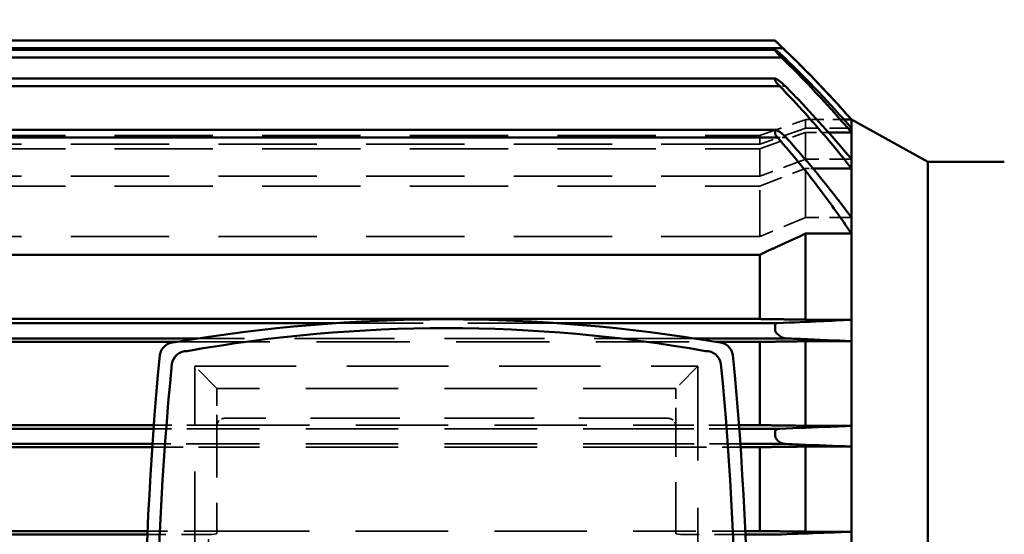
# Model space of a CAD drawing. Header units: millimetres. Extents: x -34725 to 178350, y -13707 to 126150.
# Tile 38 of 256: x -16406 to -16277, y 14485 to 14552. Entities that reach past the tile are written whole.
import ezdxf

# ---------------------------------------------------------------- set-up
doc = ezdxf.new("R2010")
doc.units = ezdxf.units.MM
doc.linetypes.add('DASHED', pattern=[0.75, 0.5, -0.25])
doc.layers.get('Defpoints').update_dxf_attribs({"linetype": 'CONTINUOUS'})
for name, color, linetype, lineweight in [('AM_0', 7, 'CONTINUOUS', 50), ('P-AM_5', 3, 'CONTINUOUS', 25), ('Sichtbar (ISO)', 7, 'CONTINUOUS', 50), ('Verdeckt (ISO)', 7, 'DASHED', 35)]:
    doc.layers.add(name, color=color, linetype=linetype, lineweight=lineweight)
doc.styles.get("Standard").update_dxf_attribs({"font": 'isocp.shx'})
doc.dimstyles.new('AM_ISO$0', dxfattribs={"dimtxt": 3.5, "dimasz": 2.5, "dimexe": 2, "dimexo": 1, "dimgap": 0.6, "dimtad": 1, "dimdsep": 46, "dimtxsty": 'Standard', "dimcen": 0, "dimclrd": 256, "dimclre": 256, "dimclrt": 2, "dimadec": 0, "dimazin": 2, "dimtp": 0.1, "dimtm": 0.1, "dimtfac": 0.71, "dimtmove": 0, "dimatfit": 3, "dimfxl": 1, "dimtfill": 1, "dimtfillclr": 256, "dimlwd": -1, "dimlwe": -1, "dimarcsym": 0})

# ---------------------------------------------------------------- blocks, each defined once
blk = doc.blocks.new('*D202')
at = {"layer": 'Defpoints', "color": 0, "transparency": 16777216}
for p in [(-15192.32, 17000), (-16746.14, 14470), (-16525.27, 14470)]:
    blk.add_point(p, dxfattribs=at)
at = {"layer": 'P-AM_5', "transparency": 16777216}
for p, q in [((-15217.32, 17000), (-16796.14, 17000)), ((-16746.14, 16937.5), (-16746.14, 14532.5)), ((-16550.27, 14470), (-16796.14, 14470))]:
    blk.add_line(p, q, dxfattribs=at)
for points in [[(-16756.55, 16937.5), (-16735.72, 16937.5), (-16746.14, 17000)], [(-16756.55, 14532.5), (-16735.72, 14532.5), (-16746.14, 14470)]]:
    blk.add_solid(points, dxfattribs=at)
at = {"layer": 'P-AM_5', "color": 2, "transparency": 16777216, "insert": (-16854.89, 15735), "char_height": 87.5, "attachment_point": 5, "rotation": 90, "bg_fill": 3, "box_fill_scale": 1.1, "bg_fill_color": 256, "bg_fill_true_color": 13158600, "bg_fill_transparency": 0}
blk.add_mtext('2530', dxfattribs=at)
blk = doc.blocks.new('A$C5cacc3fa')
at = {"layer": 'Sichtbar (ISO)'}
for p, q in [((-26.33, -2289.29), (158.67, -2289.29)), ((-27.38, -2290.29), (159.72, -2290.29)), ((-26.33, -2290.5), (158.67, -2290.5)), ((-27.18, -2291.5), (159.52, -2291.5)), ((-26.33, -2294.26), (158.67, -2294.26)), ((-26.94, -2295.26), (159.28, -2295.26)), ((-46.33, -2305.16), (-36.33, -2299.62)), ((-36.33, -2299.64), (-36.33, -2299.62)), ((-36.33, -2300.76), (-36.33, -2299.64)), ((-35.34, -2299.64), (-36.33, -2299.64)), ((-36.33, -2301.31), (-36.33, -2300.76)), ((-36.33, -2304.83), (-36.33, -2301.31)), ((-33.33, -2301.31), (-36.33, -2301.31)), ((-26.67, -2301.98), (159.01, -2301.98)), ((-26.33, -2300.98), (158.67, -2300.98)), ((-56.33, -2305.16), (-46.33, -2305.16)), ((-46.33, -2432.42), (-46.33, -2305.16)), ((-36.33, -2306.02), (-36.33, -2304.83)), ((-36.33, -2312.46), (-36.33, -2306.02)), ((-31.29, -2306.02), (-36.33, -2306.02)), ((-36.33, -2314.57), (-36.33, -2312.46)), ((-36.33, -2325.84), (-36.33, -2314.57)), ((-30.33, -2314.57), (-36.33, -2314.57)), ((-30.33, -2325.84), (-30.33, -2314.57)), ((156.67, -2317.33), (-24.33, -2317.33)), ((-24.33, -2325.75), (-24.33, -2317.33)), ((-36.33, -2328.66), (-36.33, -2325.84)), ((-36.33, -2325.84), (-30.33, -2325.84)), ((-26.67, -2326.29), (2.12, -2326.29)), ((-24.33, -2325.75), (156.67, -2325.75)), ((31.22, -2326.29), (159.01, -2326.29)), ((-36.33, -2339.74), (-36.33, -2328.66)), ((-30.33, -2328.66), (-36.33, -2328.66)), ((-30.33, -2339.74), (-30.33, -2328.66)), ((-27.77, -2328.29), (-15.76, -2328.29)), ((-18.6, -2328.75), (-24.33, -2328.75)), ((-24.33, -2339.66), (-24.33, -2328.75)), ((49.1, -2328.29), (160.11, -2328.29)), ((156.67, -2328.75), (51.94, -2328.75)), ((-36.33, -2342.46), (-36.33, -2339.74)), ((-36.33, -2339.74), (-30.33, -2339.74)), ((-26.94, -2340.12), (-21.65, -2340.12)), ((-24.33, -2339.66), (-21.61, -2339.66)), ((54.95, -2339.66), (156.67, -2339.66)), ((54.99, -2340.12), (159.28, -2340.12)), ((-27.68, -2342.12), (-21.79, -2342.12)), ((55.13, -2342.12), (160.02, -2342.12)), ((-36.33, -2353.61), (-36.33, -2342.46)), ((-30.33, -2342.46), (-36.33, -2342.46)), ((-30.33, -2353.61), (-30.33, -2342.46)), ((-21.82, -2342.54), (-24.33, -2342.54)), ((-24.33, -2353.53), (-24.33, -2342.54)), ((156.67, -2342.54), (55.16, -2342.54)), ((-36.33, -2356.28), (-36.33, -2353.61)), ((-36.33, -2353.61), (-30.33, -2353.61)), ((-24.33, -2353.53), (-22.43, -2353.53)), ((55.77, -2353.53), (156.67, -2353.53)), ((-27.18, -2353.96), (-22.45, -2353.96)), ((55.79, -2353.96), (159.52, -2353.96))]:
    blk.add_line(p, q, dxfattribs=at)
for centre, radius, start, end in [((76.35, -2398.64), 150, 133.1962, 138.6914), ((16.67, -2537.33), 211.54, 80.3392, 99.6608), ((16.67, -2520.21), 193.26, 79.8914, 100.1086), ((-18.85, -2330.79), 2, 89.3476, 171.3457), ((52.19, -2330.79), 2, 8.6543, 90.6524), ((415, -2372.29), 437.83, 174.5215, 185.4785), ((-17.28, -2331.95), 2, 89.2288, 170.589), ((50.62, -2331.95), 2, 9.411, 90.7712), ((-381.66, -2372.29), 437.83, 354.5215, 5.4785), ((393.16, -2372.29), 414.4, 174.3686, 185.6314), ((-359.81, -2372.29), 414.4, 354.3686, 5.6314)]:
    blk.add_arc(centre, radius, start, end, dxfattribs=at)
blk.add_ellipse((-26.3, -2291.5), major_axis=(-0.033, 0.999), ratio=0.005904, start_param=6.282989, end_param=6.6374, dxfattribs=at)
for points, knots in [([(-27.38, -2290.29), (-27.22, -2290.14), (-27.07, -2289.99), (-26.78, -2289.72), (-26.66, -2289.6), (-26.49, -2289.45), (-26.43, -2289.39), (-26.36, -2289.32), (-26.34, -2289.3), (-26.33, -2289.29), (-26.33, -2289.29), (-26.33, -2289.29)], [0.5259959, 0.5259959, 0.5259959, 0.5259959, 0.5839724, 0.5839724, 0.6390245, 0.6390245, 0.677152, 0.677152, 0.7034393, 0.7034393, 0.7127241, 0.7127241, 0.7127241, 0.7127241]), ([(-27.38, -2290.29), (-28.38, -2291.25), (-29.38, -2292.23), (-32.39, -2295.29), (-34.39, -2297.43), (-36.33, -2299.64)], [-8.590212, -8.590212, -8.590212, -8.590212, -8.194857, -8.194857, -7.385215, -7.385215, -7.385215, -7.385215]), ([(-27.55, -2291.5), (-27.42, -2291.38), (-27.29, -2291.25), (-27.02, -2291.01), (-26.87, -2290.89), (-26.63, -2290.69), (-26.53, -2290.61), (-26.41, -2290.53), (-26.37, -2290.51), (-26.34, -2290.5), (-26.33, -2290.5), (-26.33, -2290.5)], [-0.191411, -0.191411, -0.191411, -0.191411, -0.1485853, -0.1485853, -0.0998852, -0.0998852, -0.0551686, -0.0551686, -0.0238795, -0.0238795, -0.0178264, -0.0178264, -0.0178264, -0.0178264]), ([(-26.33, -2290.56), (-26.34, -2290.58), (-26.36, -2290.61), (-26.42, -2290.69), (-26.48, -2290.77), (-26.64, -2290.96), (-26.77, -2291.09), (-26.99, -2291.32), (-27.09, -2291.41), (-27.18, -2291.5)], [-0.6948989, -0.6948989, -0.6948989, -0.6948989, -0.6771738, -0.6771738, -0.639025, -0.639025, -0.5839423, -0.5839423, -0.5491488, -0.5491488, -0.5491488, -0.5491488]), ([(-27.18, -2291.5), (-29.08, -2293.36), (-30.94, -2295.28), (-33.97, -2298.59), (-35.16, -2299.94), (-36.33, -2301.31)], [68.000549, 68.000549, 68.000549, 68.000549, 68.736031, 68.736031, 69.231489, 69.231489, 69.231489, 69.231489]), ([(-27.68, -2295.26), (-27.68, -2295.26), (-27.68, -2295.26), (-27.49, -2295.07), (-27.3, -2294.89), (-26.96, -2294.61), (-26.82, -2294.51), (-26.58, -2294.35), (-26.48, -2294.3), (-26.38, -2294.26), (-26.35, -2294.26), (-26.33, -2294.26)], [-0.209819, -0.209819, -0.209819, -0.209819, -0.2097524, -0.2097524, -0.1473012, -0.1473012, -0.0992148, -0.0992148, -0.0549076, -0.0549076, -0.0364715, -0.0364715, -0.0364715, -0.0364715]), ([(-26.33, -2294.26), (-26.33, -2294.26), (-26.33, -2294.27), (-26.33, -2294.31), (-26.33, -2294.37), (-26.33, -2294.46), (-26.33, -2294.48), (-26.33, -2294.51)], [-0.3512725, -0.3512725, -0.3512725, -0.3512725, -0.32834432, -0.32834432, -0.28951525, -0.28951525, -0.27907555, -0.27907555, -0.27907555, -0.27907555]), ([(-26.94, -2295.26), (-29.26, -2297.65), (-31.48, -2300.12), (-34.52, -2303.75), (-35.44, -2304.89), (-36.33, -2306.02)], [66.441483, 66.441483, 66.441483, 66.441483, 67.356253, 67.356253, 67.768749, 67.768749, 67.768749, 67.768749]), ([(-36.33, -2304.83), (-34.16, -2302.2), (-31.86, -2299.61), (-28.88, -2296.48), (-28.28, -2295.87), (-27.68, -2295.26)], [-68.617661, -68.617661, -68.617661, -68.617661, -67.666932, -67.666932, -67.431697, -67.431697, -67.431697, -67.431697]), ([(-26.33, -2294.51), (-26.37, -2294.57), (-26.41, -2294.64), (-26.56, -2294.84), (-26.68, -2294.98), (-26.85, -2295.16), (-26.9, -2295.21), (-26.94, -2295.26)], [-0.6626288, -0.6626288, -0.6626288, -0.6626288, -0.6306546, -0.6306546, -0.5772638, -0.5772638, -0.5595286, -0.5595286, -0.5595286, -0.5595286]), ([(-26.67, -2301.98), (-28.67, -2304.27), (-30.54, -2306.58), (-33.61, -2310.64), (-34.98, -2312.57), (-36.33, -2314.57)], [64.168057, 64.168057, 64.168057, 64.168057, 65.026281, 65.026281, 65.695241, 65.695241, 65.695241, 65.695241]), ([(-36.33, -2312.46), (-34.3, -2309.7), (-32.07, -2306.89), (-29.05, -2303.41), (-28.42, -2302.69), (-27.77, -2301.98)], [-66.80864, -66.80864, -66.80864, -66.80864, -65.782674, -65.782674, -65.515907, -65.515907, -65.515907, -65.515907]), ([(-27.77, -2301.98), (-27.72, -2301.91), (-27.65, -2301.85), (-27.4, -2301.6), (-27.2, -2301.43), (-26.87, -2301.19), (-26.73, -2301.11), (-26.49, -2301), (-26.4, -2300.98), (-26.33, -2300.98)], [-0.2313895, -0.2313895, -0.2313895, -0.2313895, -0.2096983, -0.2096983, -0.1471884, -0.1471884, -0.0991098, -0.0991098, -0.0574259, -0.0574259, -0.0574259, -0.0574259]), ([(-26.33, -2301.54), (-26.35, -2301.56), (-26.36, -2301.59), (-26.46, -2301.73), (-26.56, -2301.86), (-26.67, -2301.98)], [-0.64082682, -0.64082682, -0.64082682, -0.64082682, -0.63080396, -0.63080396, -0.5843635, -0.5843635, -0.5843635, -0.5843635]), ([(-26.33, -2300.98), (-26.33, -2300.98), (-26.33, -2301), (-26.33, -2301.05), (-26.33, -2301.09), (-26.33, -2301.15), (-26.33, -2301.23), (-26.33, -2301.32), (-26.33, -2301.42), (-26.33, -2301.54)], [0, 0, 0, 0, 0.362556, 0.362556, 0.362556, 0.726846, 0.726846, 0.726846, 1.114917, 1.114917, 1.114917, 1.114917]), ([(-36.33, -2325.84), (-34.98, -2325.92), (-33.61, -2325.98), (-30.54, -2326.13), (-28.67, -2326.21), (-26.67, -2326.29)], [-65.695241, -65.695241, -65.695241, -65.695241, -65.026281, -65.026281, -64.168057, -64.168057, -64.168057, -64.168057]), ([(-26.67, -2326.29), (-26.65, -2326.29), (-26.62, -2326.29), (-26.49, -2326.3), (-26.4, -2326.34), (-26.33, -2326.39)], [-0.10710707, -0.10710707, -0.10710707, -0.10710707, -0.09910976, -0.09910976, -0.05742593, -0.05742593, -0.05742593, -0.05742593]), ([(-26.33, -2326.39), (-26.33, -2326.45), (-26.33, -2326.52), (-26.33, -2326.61), (-26.33, -2326.7), (-26.33, -2326.8), (-26.33, -2326.91), (-26.33, -2327.03), (-26.33, -2327.16), (-26.33, -2327.29)], [0, 0, 0, 0, 0.362556, 0.362556, 0.362556, 0.726846, 0.726846, 0.726846, 1.114917, 1.114917, 1.114917, 1.114917]), ([(-26.33, -2327.29), (-26.35, -2327.32), (-26.36, -2327.35), (-26.47, -2327.52), (-26.59, -2327.66), (-26.89, -2327.95), (-27.08, -2328.08), (-27.43, -2328.24), (-27.59, -2328.28), (-27.75, -2328.29), (-27.76, -2328.29), (-27.77, -2328.29)], [-0.6408268, -0.6408268, -0.6408268, -0.6408268, -0.630804, -0.630804, -0.5772564, -0.5772564, -0.5081151, -0.5081151, -0.4500854, -0.4500854, -0.4452282, -0.4452282, -0.4452282, -0.4452282]), ([(-27.77, -2328.29), (-28.42, -2328.32), (-29.05, -2328.34), (-32.07, -2328.46), (-34.3, -2328.56), (-36.33, -2328.66)], [65.515907, 65.515907, 65.515907, 65.515907, 65.782674, 65.782674, 66.80864, 66.80864, 66.80864, 66.80864]), ([(-36.33, -2339.74), (-35.44, -2339.78), (-34.52, -2339.82), (-31.48, -2339.95), (-29.26, -2340.04), (-26.94, -2340.12)], [6.380661, 6.380661, 6.380661, 6.380661, 6.793157, 6.793157, 7.707927, 7.707927, 7.707927, 7.707927]), ([(-26.94, -2340.12), (-26.86, -2340.12), (-26.77, -2340.14), (-26.58, -2340.2), (-26.48, -2340.26), (-26.38, -2340.38), (-26.35, -2340.42), (-26.33, -2340.46)], [-0.1287013, -0.1287013, -0.1287013, -0.1287013, -0.0992148, -0.0992148, -0.05490758, -0.05490758, -0.03647152, -0.03647152, -0.03647152, -0.03647152]), ([(-26.33, -2340.46), (-26.33, -2340.52), (-26.33, -2340.58), (-26.33, -2340.77), (-26.33, -2340.89), (-26.33, -2341.05), (-26.33, -2341.09), (-26.33, -2341.12)], [-0.3512725, -0.3512725, -0.3512725, -0.3512725, -0.32834432, -0.32834432, -0.28951525, -0.28951525, -0.27907555, -0.27907555, -0.27907555, -0.27907555]), ([(-27.68, -2342.12), (-28.28, -2342.15), (-28.88, -2342.17), (-31.86, -2342.28), (-34.16, -2342.37), (-36.33, -2342.46)], [67.431697, 67.431697, 67.431697, 67.431697, 67.666932, 67.666932, 68.617661, 68.617661, 68.617661, 68.617661]), ([(-26.33, -2341.12), (-26.37, -2341.22), (-26.41, -2341.31), (-26.56, -2341.54), (-26.68, -2341.67), (-26.98, -2341.92), (-27.17, -2342.02), (-27.47, -2342.11), (-27.58, -2342.12), (-27.68, -2342.12)], [-0.6626288, -0.6626288, -0.6626288, -0.6626288, -0.6306546, -0.6306546, -0.5772638, -0.5772638, -0.5083418, -0.5083418, -0.4688822, -0.4688822, -0.4688822, -0.4688822]), ([(-36.33, -2353.61), (-35.16, -2353.66), (-33.97, -2353.71), (-30.94, -2353.82), (-29.08, -2353.89), (-27.18, -2353.96)], [-69.231489, -69.231489, -69.231489, -69.231489, -68.736031, -68.736031, -68.000549, -68.000549, -68.000549, -68.000549])]:
    blk.add_open_spline(points, degree=3, knots=knots, dxfattribs=at)
blk.add_open_spline([(-36.33, -2300.76), (-33.52, -2297.53), (-30.56, -2294.42), (-27.55, -2291.5)], degree=3, dxfattribs=at)
for points, weights in [([(-24.33, -2317.33), (-27.25, -2315.97), (-30.33, -2314.57)], [1, 1.00020468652, 1]), ([(-30.33, -2325.84), (-27.25, -2325.79), (-24.33, -2325.75)], [1, 1.00020468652, 1]), ([(-24.33, -2328.75), (-27.26, -2328.71), (-30.33, -2328.66)], [1, 1.0001688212, 1]), ([(-30.33, -2339.74), (-27.27, -2339.7), (-24.33, -2339.66)], [1, 1.00014689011, 1]), ([(-24.33, -2342.54), (-27.28, -2342.5), (-30.33, -2342.46)], [1.00118666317, 1.0011890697, 1.00092623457]), ([(-30.33, -2353.61), (-27.28, -2353.57), (-24.33, -2353.53)], [1.00086850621, 1.00111379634, 1.00111040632])]:
    blk.add_rational_spline(points, weights, degree=2, dxfattribs=at)
at = {"layer": 'Verdeckt (ISO)', "ltscale": 0.335473}
blk.add_line((-26.33, -2290.56), (-26.33, -2290.5), dxfattribs=at)
at = {"layer": 'Verdeckt (ISO)', "ltscale": 0.350547}
blk.add_line((-27.55, -2291.5), (-27.18, -2291.5), dxfattribs=at)
at = {"layer": 'Verdeckt (ISO)', "ltscale": 0.67064}
for p, q in [((-26.33, -2294.51), (-26.33, -2294.26)), ((-26.33, -2341.12), (-26.33, -2340.46))]:
    blk.add_line(p, q, dxfattribs=at)
at = {"layer": 'Verdeckt (ISO)', "ltscale": 0.701419}
blk.add_line((-27.68, -2295.26), (-26.94, -2295.26), dxfattribs=at)
at = {"layer": 'Verdeckt (ISO)', "ltscale": 4.770627}
blk.add_line((-30.33, -2299.64), (-35.34, -2299.64), dxfattribs=at)
at = {"layer": 'Verdeckt (ISO)', "ltscale": 10.708159}
blk.add_line((-30.33, -2300.76), (-30.33, -2299.64), dxfattribs=at)
at = {"layer": 'Verdeckt (ISO)', "ltscale": 5.71399}
for p, q in [((-36.33, -2300.76), (-30.33, -2300.76)), ((-36.33, -2304.83), (-30.33, -2304.83)), ((-36.33, -2312.46), (-30.33, -2312.46))]:
    blk.add_line(p, q, dxfattribs=at)
at = {"layer": 'Verdeckt (ISO)', "ltscale": 2.856827}
blk.add_line((-30.33, -2301.31), (-33.33, -2301.31), dxfattribs=at)
at = {"layer": 'Verdeckt (ISO)', "ltscale": 11.146211}
blk.add_line((-30.33, -2304.83), (-30.33, -2301.31), dxfattribs=at)
at = {"layer": 'Verdeckt (ISO)', "ltscale": 1.052781}
blk.add_line((-27.77, -2301.98), (-26.67, -2301.98), dxfattribs=at)
at = {"layer": 'Verdeckt (ISO)', "ltscale": 1.00492}
for p, q in [((-26.33, -2301.54), (-26.33, -2300.98)), ((-26.33, -2327.29), (-26.33, -2326.39))]:
    blk.add_line(p, q, dxfattribs=at)
at = {"layer": 'Verdeckt (ISO)', "ltscale": 25.75486}
for p, q in [((156.67, -2301.71), (-24.33, -2301.71)), ((-24.33, -2302.86), (156.67, -2302.86)), ((156.67, -2303.46), (-24.33, -2303.46)), ((-24.33, -2307.05), (156.67, -2307.05)), ((156.67, -2308.35), (-24.33, -2308.35)), ((-24.33, -2314.96), (156.67, -2314.96))]:
    blk.add_line(p, q, dxfattribs=at)
at = {"layer": 'Verdeckt (ISO)', "ltscale": 10.57055}
blk.add_line((-24.33, -2302.86), (-24.33, -2301.71), dxfattribs=at)
at = {"layer": 'Verdeckt (ISO)', "ltscale": 11.027125}
blk.add_line((-24.33, -2307.05), (-24.33, -2303.46), dxfattribs=at)
at = {"layer": 'Verdeckt (ISO)', "ltscale": 0.912283}
blk.add_line((-30.33, -2306.02), (-31.29, -2306.02), dxfattribs=at)
at = {"layer": 'Verdeckt (ISO)', "ltscale": 12.221222}
blk.add_line((-30.33, -2312.46), (-30.33, -2306.02), dxfattribs=at)
at = {"layer": 'Verdeckt (ISO)', "ltscale": 12.163457}
blk.add_line((-24.33, -2314.96), (-24.33, -2308.35), dxfattribs=at)
at = {"layer": 'Verdeckt (ISO)', "ltscale": 23.464581}
blk.add_line((2.12, -2326.29), (31.22, -2326.29), dxfattribs=at)
at = {"layer": 'Verdeckt (ISO)', "ltscale": 24.375519}
blk.add_line((51.94, -2328.75), (-18.6, -2328.75), dxfattribs=at)
at = {"layer": 'Verdeckt (ISO)', "ltscale": 26.15114}
blk.add_line((-15.76, -2328.29), (49.1, -2328.29), dxfattribs=at)
at = {"layer": 'Verdeckt (ISO)', "ltscale": 24.696117}
for p, q in [((-16.25, -2331.95), (-16.25, -2413.63)), ((49.59, -2413.63), (49.59, -2331.95))]:
    blk.add_line(p, q, dxfattribs=at)
at = {"layer": 'Verdeckt (ISO)', "ltscale": 6.862468}
for p, q in [((-16.25, -2331.95), (-13.35, -2334.85)), ((46.69, -2334.85), (49.59, -2331.95))]:
    blk.add_line(p, q, dxfattribs=at)
at = {"layer": 'Verdeckt (ISO)', "ltscale": 26.544106}
blk.add_line((49.59, -2331.95), (-16.25, -2331.95), dxfattribs=at)
at = {"layer": 'Verdeckt (ISO)', "ltscale": 4.583195}
for p, q in [((-13.35, -2339.66), (-13.35, -2334.85)), ((46.69, -2334.85), (46.69, -2339.66))]:
    blk.add_line(p, q, dxfattribs=at)
at = {"layer": 'Verdeckt (ISO)', "ltscale": 24.205772}
blk.add_line((-13.35, -2334.85), (46.69, -2334.85), dxfattribs=at)
at = {"layer": 'Verdeckt (ISO)', "ltscale": 23.403482}
blk.add_line((-12.35, -2338.76), (45.7, -2338.76), dxfattribs=at)
at = {"layer": 'Verdeckt (ISO)', "ltscale": 7.89662}
for p, q in [((-21.65, -2340.12), (-13.35, -2340.12)), ((46.7, -2340.12), (54.99, -2340.12))]:
    blk.add_line(p, q, dxfattribs=at)
at = {"layer": 'Verdeckt (ISO)', "ltscale": 7.869077}
for p, q in [((-21.61, -2339.66), (-13.35, -2339.66)), ((46.69, -2339.66), (54.95, -2339.66))]:
    blk.add_line(p, q, dxfattribs=at)
at = {"layer": 'Verdeckt (ISO)', "ltscale": 13.567391}
for p, q in [((-13.35, -2353.91), (-13.35, -2339.66)), ((46.69, -2339.66), (46.69, -2353.91))]:
    blk.add_line(p, q, dxfattribs=at)
at = {"layer": 'Verdeckt (ISO)', "ltscale": 24.205402}
blk.add_line((46.69, -2339.66), (-13.35, -2339.66), dxfattribs=at)
at = {"layer": 'Verdeckt (ISO)', "ltscale": 13.472276}
for p, q in [((-13.35, -2353.91), (-13.35, -2339.76)), ((46.7, -2339.76), (46.7, -2353.91))]:
    blk.add_line(p, q, dxfattribs=at)
at = {"layer": 'Verdeckt (ISO)', "ltscale": 24.209805}
for p, q in [((-13.35, -2340.12), (46.7, -2340.12)), ((-13.35, -2342.12), (46.7, -2342.12)), ((-13.35, -2342.54), (46.7, -2342.54)), ((46.7, -2353.53), (-13.35, -2353.53))]:
    blk.add_line(p, q, dxfattribs=at)
at = {"layer": 'Verdeckt (ISO)', "ltscale": 8.032546}
for p, q in [((-21.79, -2342.12), (-13.35, -2342.12)), ((46.7, -2342.12), (55.13, -2342.12))]:
    blk.add_line(p, q, dxfattribs=at)
at = {"layer": 'Verdeckt (ISO)', "ltscale": 8.059793}
for p, q in [((-13.35, -2342.54), (-21.82, -2342.54)), ((55.16, -2342.54), (46.7, -2342.54))]:
    blk.add_line(p, q, dxfattribs=at)
at = {"layer": 'Verdeckt (ISO)', "ltscale": 8.640641}
for p, q in [((-22.43, -2353.53), (-13.35, -2353.53)), ((46.7, -2353.53), (55.77, -2353.53))]:
    blk.add_line(p, q, dxfattribs=at)
at = {"layer": 'Verdeckt (ISO)', "ltscale": 8.062432}
for p, q in [((-22.45, -2353.96), (-13.98, -2353.96)), ((47.32, -2353.96), (55.79, -2353.96))]:
    blk.add_line(p, q, dxfattribs=at)
at = {"layer": 'Verdeckt (ISO)', "ltscale": 1.365495}
for p, q in [((-13.98, -2353.96), (-13.35, -2353.91)), ((46.69, -2353.91), (47.32, -2353.96))]:
    blk.add_line(p, q, dxfattribs=at)
at = {"layer": 'Verdeckt (ISO)', "ltscale": 0.004662}
for p, q in [((-13.35, -2353.91), (-13.35, -2353.91)), ((46.7, -2353.91), (46.69, -2353.91))]:
    blk.add_line(p, q, dxfattribs=at)
at = {"layer": 'Verdeckt (ISO)', "ltscale": 1.400571}
for centre, start, end in [((-12.35, -2339.76), 90, 174.268), ((45.7, -2339.76), 5.732, 90)]:
    blk.add_arc(centre, 1, start, end, dxfattribs=at)
at = {"layer": 'Verdeckt (ISO)', "ltscale": 0.095175}
for centre, start, end in [((-12.35, -2339.76), 174.268, 180), ((45.7, -2339.76), 0, 5.732)]:
    blk.add_arc(centre, 1, start, end, dxfattribs=at)
at = {"layer": 'Verdeckt (ISO)', "ltscale": 3.16364}
blk.add_ellipse((47.32, -2354.96), major_axis=(0, -1), ratio=0.489451, start_param=0, end_param=3.141593, dxfattribs=at)
at = {"layer": 'Verdeckt (ISO)', "ltscale": 6.047024}
blk.add_rational_spline([(-24.33, -2301.71), (-27.28, -2300.69), (-30.33, -2299.64)], [1, 1.0001163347, 1], degree=2, dxfattribs=at)
at = {"layer": 'Verdeckt (ISO)', "ltscale": 6.053276}
blk.add_rational_spline([(-30.33, -2300.76), (-27.28, -2301.83), (-24.33, -2302.86)], [1, 1.00011857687, 1], degree=2, dxfattribs=at)
at = {"layer": 'Verdeckt (ISO)', "ltscale": 6.06896}
blk.add_rational_spline([(-24.33, -2303.46), (-27.28, -2302.4), (-30.33, -2301.31)], [1.05311264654, 1.0405667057, 1.02791482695], degree=2, dxfattribs=at)
at = {"layer": 'Verdeckt (ISO)', "ltscale": 6.091839}
blk.add_rational_spline([(-30.33, -2304.83), (-27.28, -2305.96), (-24.33, -2307.05)], [1.02598163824, 1.03773256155, 1.04934000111], degree=2, dxfattribs=at)
at = {"layer": 'Verdeckt (ISO)', "ltscale": 6.131498}
blk.add_rational_spline([(-24.33, -2308.35), (-27.27, -2307.2), (-30.33, -2306.02)], [1, 1.00014689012, 1], degree=2, dxfattribs=at)
at = {"layer": 'Verdeckt (ISO)', "ltscale": 6.191408}
blk.add_rational_spline([(-30.33, -2312.46), (-27.26, -2313.73), (-24.33, -2314.96)], [1, 1.0001688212, 1], degree=2, dxfattribs=at)

msp = doc.modelspace()

# ---------------------------------------------------------------- dimensions: what is measured, and where the dimension line sits
at = {"layer": 'P-AM_5'}
dim = msp.add_linear_dim(base=(-16746.136, 14470), p1=(-15192.319, 17000), p2=(-16525.272, 14470), angle=270, dimstyle='AM_ISO$0', override={"dimscale": 25, "dimgap": 2.6}, dxfattribs=at)
dim.commit()
dim.dimension.update_dxf_attribs({"geometry": '*D202', "text_midpoint": (-16854.895, 15735)})

# ---------------------------------------------------------------- next in the draw order: block references
at = {"layer": 'AM_0', "xscale": -1}
msp.add_blockref('A$C5cacc3fa', (-16333.649, 16838.79), dxfattribs=at)

doc.saveas('drawing.dxf')
